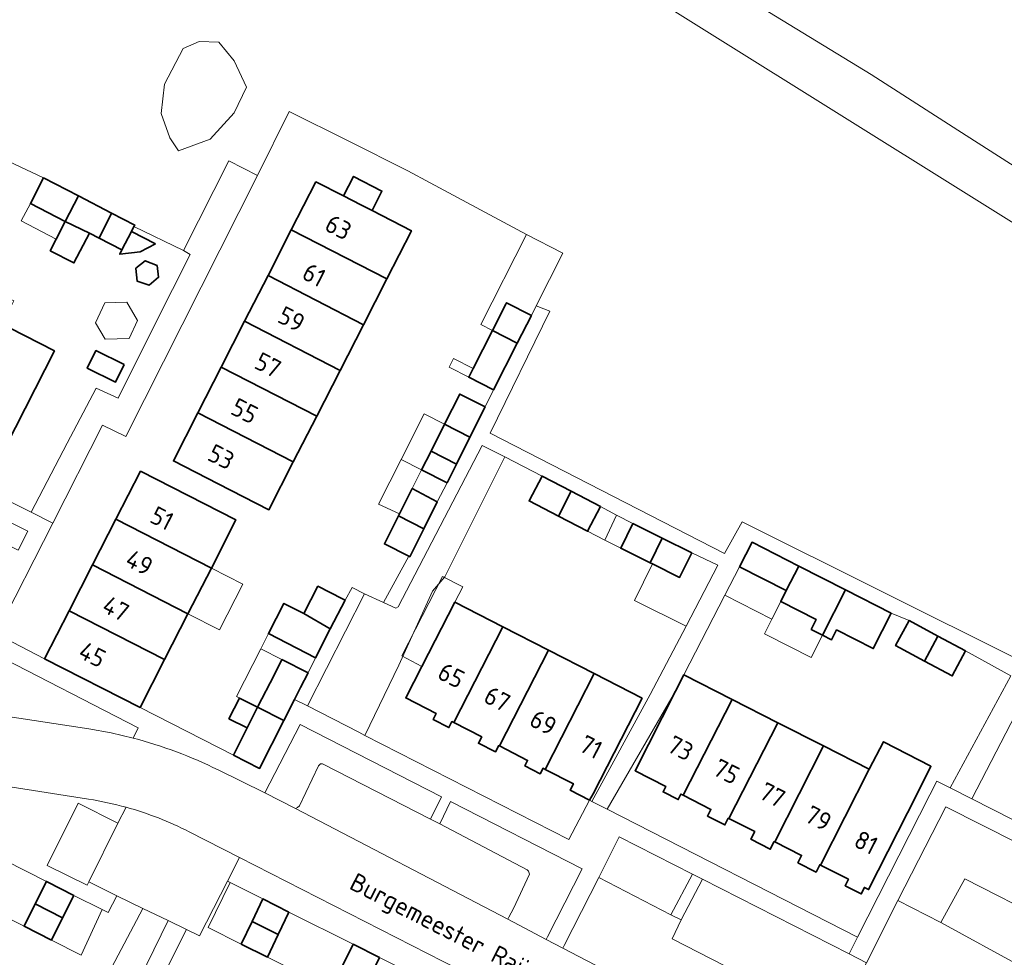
# Model space of a CAD drawing. Header units: metres. Extents: x 178952 to 185583, y 415201 to 419317.
# Tile 12 of 165: x 180377 to 180474, y 418121 to 418214. Entities that reach past the tile are written whole.
import ezdxf
from ezdxf.enums import TextEntityAlignment as Align

# ---------------------------------------------------------------- set-up
doc = ezdxf.new("R2010")
doc.units = ezdxf.units.M
for name, color, linetype, lineweight in [('B-XX-GR-BEPLANTING_CULTUUR_BODEMBEDEKKER-GV', 253, 'Continuous', 18), ('B-XX-GR-BEPLANTING_CULTUUR_BOSPLANTSOEN-GV', 253, 'Continuous', 18), ('B-XX-GR-BEPLANTING_CULTUUR_HEESTERS-GV', 253, 'Continuous', 18), ('B-XX-OG-BEBOUWING-GV', 252, 'Continuous', 35), ('B-XX-OG-BEBOUWING-T18', 252, 'Continuous', 18), ('B-XX-OG-BEBOUWING_OVERBOUWING-GV', 252, 'Continuous', 18), ('B-XX-OG-BEBOUWING_SCHUUR-GV', 252, 'Continuous', 35), ('B-XX-OG-TERREIN_CULTUURSCHEIDING-GV', 253, 'Continuous', 18), ('B-XX-OG-TERREIN_ERF-GV', 253, 'Continuous', 18), ('B-XX-OG-TOPOGRAFIE-T18', 253, 'Continuous', 18), ('B-XX-VH-VERHARDING_ASFALT-GV', 251, 'Continuous', 18), ('B-XX-VH-VERHARDING_BEDRIJFSVLOERPLAAT-GV', 251, 'Continuous', 18), ('B-XX-VH-VERHARDING_BETONSTRAATSTEEN-GV', 251, 'Continuous', 18), ('B-XX-VH-VERHARDING_SIERBESTRATING-GV', 251, 'Continuous', 18), ('B-XX-VH-VERHARDING_TEGEL-GV', 251, 'Continuous', 18)]:
    doc.layers.add(name, color=color, linetype=linetype, lineweight=lineweight)
doc.styles.add('NLCS-ISO-M-T18', font='NLCS-ISO.ttf', dxfattribs={"height": 1.8})

msp = doc.modelspace()

# ---------------------------------------------------------------- linework, layer by layer
at = {"layer": 'B-XX-GR-BEPLANTING_CULTUUR_BODEMBEDEKKER-GV'}
for points in [[(180399.138, 418207.565), (180397.906, 418210.183), (180396.366, 418212.031), (180394.44, 418212.109), (180392.823, 418211.415), (180390.974, 418207.873), (180390.666, 418204.946), (180391.514, 418202.558), (180392.361, 418201.249), (180395.518, 418202.404), (180397.906, 418205.023)], [(180418.82, 418158.955), (180424.797, 418170.859), (180424.386, 418171.072), (180422.54, 418172.004), (180414.209, 418155.957), (180413.975, 418155.819), (180412.728, 418156.393), (180410.865, 418157.251), (180405.198, 418146.119), (180410.305, 418143.51), (180410.902, 418143.205), (180414.269, 418150.158), (180417.612, 418157.53)], [(180372.01, 418163.782), (180376.435, 418161.578), (180377.391, 418163.466), (180371.071, 418166.633), (180370.12, 418164.723)], [(180373.919, 418151.373), (180373.018, 418149.676), (180371.048, 418145.721), (180383.461, 418143.84), (180385.678, 418143.438), (180387.872, 418142.923), (180388.361, 418143.94)], [(180406.29, 418140.178), (180406.483, 418140.36), (180406.691, 418140.366), (180417.409, 418134.889), (180418.513, 418137.084), (180404.451, 418144.27), (180400.941, 418137.49), (180403.989, 418135.938), (180404.197, 418136.041), (180404.38, 418136.191)], [(180432.471, 418129.95), (180419.41, 418136.625), (180418.351, 418134.408), (180427.026, 418129.85), (180427.154, 418129.729), (180427.257, 418129.409), (180425.644, 418125.992), (180425.188, 418125.147), (180425.082, 418124.935), (180428.918, 418122.933), (180429.051, 418123.18)], [(180468.61, 418136.12), (180463.85, 418126.79), (180468.11, 418124.61), (180470.51, 418128.97), (180478.68, 418124.77), (180476.251, 418120.19), (180475.1, 418118.02), (180476.84, 418117.05), (180478.015, 418119.363), (180482.87, 418128.92)], [(180383.514, 418108.842), (180391.333, 418124.809), (180388.839, 418126.012), (180371.236, 418092.794), (180373.654, 418091.555), (180374.352, 418091.359), (180374.66, 418091.439), (180375.109, 418091.619), (180375.294, 418091.815)]]:
    msp.add_lwpolyline(points, close=True, dxfattribs=at)
msp.add_lwpolyline([(180460.74, 418120.62), (180459.006, 418121.503), (180444.444, 418128.918), (180442.321, 418124.87), (180441.441, 418123), (180449.321, 418118.97), (180447.271, 418114.89), (180450.151, 418113.335), (180451.92, 418112.38)], dxfattribs=at)
at = {"layer": 'B-XX-GR-BEPLANTING_CULTUUR_BOSPLANTSOEN-GV'}
msp.add_lwpolyline([(180450.335, 418215.459), (180461.194, 418208.835), (180469.82, 418203.29), (180477.907, 418198.13), (180486.24, 418192.263), (180487.077, 418191.713), (180487.149, 418192.061), (180487.508, 418193.796), (180488.262, 418197.191), (180489.406, 418199.214), (180538.883, 418168.141), (180539.284, 418167.931), (180541.139, 418173.735), (180533.686, 418178.997), (180515.246, 418191.306), (180513.724, 418192.322), (180491.305, 418206.684), (180475.62, 418216.815)], dxfattribs=at)
at = {"layer": 'B-XX-GR-BEPLANTING_CULTUUR_HEESTERS-GV'}
msp.add_lwpolyline([(180386.351, 418134.49), (180382.401, 418136.48), (180379.331, 418130.29), (180383.291, 418128.32), (180383.453, 418128.648)], close=True, dxfattribs=at)
at = {"layer": 'B-XX-OG-BEBOUWING-GV'}
for points in [[(180382.431, 418196.774), (180378.959, 418198.566), (180377.652, 418196.034), (180381.124, 418194.242)], [(180403.583, 418193.399), (180413.069, 418188.538), (180415.513, 418193.32), (180411.6, 418195.326), (180410.481, 418195.9), (180408.771, 418196.77), (180406.021, 418198.17)], [(180385.729, 418195.072), (180382.431, 418196.774), (180381.124, 418194.242), (180383.514, 418193.078), (180384.495, 418192.572)], [(180403.583, 418193.399), (180401.271, 418188.875), (180410.744, 418183.988), (180413.069, 418188.538)], [(180401.271, 418188.875), (180398.946, 418184.325), (180408.423, 418179.446), (180410.744, 418183.988)], [(180427.432, 418184.908), (180424.969, 418186.159), (180424.894, 418186.01), (180423.565, 418183.402), (180426.031, 418182.15)], [(180380.041, 418181.4), (180375.581, 418183.66), (180375.247, 418183.829), (180370.487, 418174.276), (180375.221, 418171.88)], [(180398.946, 418184.325), (180396.616, 418179.765), (180406.103, 418174.905), (180408.423, 418179.446)], [(180423.68, 418177.52), (180426.031, 418182.15), (180423.565, 418183.402), (180421.656, 418179.643), (180421.214, 418178.772)], [(180396.616, 418179.765), (180394.3, 418175.233), (180403.782, 418170.364), (180406.103, 418174.905)], [(180422.847, 418175.827), (180420.323, 418177.098), (180418.812, 418174.098), (180421.336, 418172.826)], [(180403.782, 418170.364), (180394.3, 418175.233), (180391.861, 418170.46), (180396.321, 418168.18), (180401.353, 418165.61)], [(180421.336, 418172.826), (180418.812, 418174.098), (180417.472, 418171.437), (180419.984, 418170.143)], [(180388.581, 418169.45), (180386.141, 418164.672), (180395.636, 418159.816), (180398.081, 418164.59)], [(180431.395, 418167.438), (180428.495, 418168.946), (180427.216, 418166.487), (180430.116, 418164.979)], [(180418.091, 418166.384), (180415.595, 418167.709), (180414.326, 418165.19), (180414.23, 418164.999), (180416.754, 418163.728)], [(180434.296, 418165.93), (180431.395, 418167.438), (180430.116, 418164.979), (180433.017, 418163.471)], [(180416.754, 418163.728), (180414.23, 418164.999), (180412.83, 418162.22), (180415.271, 418160.985), (180415.352, 418160.944)], [(180386.141, 418164.672), (180383.819, 418160.126), (180393.316, 418155.286), (180395.636, 418159.816)], [(180440.443, 418162.778), (180437.514, 418164.226), (180436.311, 418161.792), (180439.239, 418160.344)], [(180443.37, 418161.33), (180440.443, 418162.778), (180439.239, 418160.344), (180439.478, 418160.226), (180442.167, 418158.896)], [(180454.012, 418160.021), (180449.36, 418162.385), (180448.117, 418159.94), (180452.769, 418157.576)], [(180383.819, 418160.126), (180381.497, 418155.579), (180390.992, 418150.747), (180393.316, 418155.286)], [(180458.651, 418157.663), (180454.012, 418160.021), (180452.769, 418157.576), (180452.217, 418156.49), (180455.736, 418154.702), (180455.242, 418153.73), (180456.363, 418153.16)], [(180408.919, 418156.626), (180408.656, 418156.762), (180406.224, 418158.016), (180404.819, 418155.291), (180407.445, 418153.766)], [(180463.199, 418155.352), (180458.651, 418157.663), (180456.363, 418153.16), (180457.272, 418152.698), (180457.769, 418153.676), (180461.407, 418151.827)], [(180404.819, 418155.291), (180402.85, 418156.306), (180401.305, 418153.31), (180405.97, 418150.905), (180407.445, 418153.766)], [(180424.599, 418153.977), (180419.821, 418156.42), (180416.564, 418150.055), (180414.96, 418146.92), (180417.991, 418145.368), (180417.685, 418144.771), (180419.242, 418143.974), (180419.547, 418144.571), (180419.736, 418144.474)], [(180381.497, 418155.579), (180379.061, 418150.81), (180388.551, 418145.98), (180390.992, 418150.747)], [(180467.839, 418153.062), (180464.962, 418154.6), (180463.633, 418152.114), (180466.51, 418150.576)], [(180429.145, 418151.653), (180424.599, 418153.977), (180419.736, 418144.474), (180422.506, 418143.056), (180422.178, 418142.416), (180423.862, 418141.554), (180424.189, 418142.194), (180424.271, 418142.152)], [(180470.58, 418151.597), (180467.839, 418153.062), (180466.51, 418150.576), (180469.251, 418149.111)], [(180433.674, 418149.337), (180429.145, 418151.653), (180424.271, 418142.152), (180427.066, 418140.721), (180426.787, 418140.175), (180428.32, 418139.39), (180428.599, 418139.936), (180428.815, 418139.826)], [(180404.501, 418147.94), (180405.248, 418149.412), (180402.651, 418150.734), (180401.901, 418149.26), (180400.236, 418145.987), (180402.834, 418144.666), (180403.909, 418146.777)], [(180438.461, 418146.89), (180433.674, 418149.337), (180428.815, 418139.826), (180431.62, 418138.389), (180431.293, 418137.758), (180433.201, 418136.77), (180433.591, 418137.38)], [(180447.374, 418146.772), (180442.581, 418149.21), (180441.753, 418147.579), (180437.741, 418139.68), (180440.792, 418138.129), (180440.519, 418137.591), (180442.025, 418136.826), (180442.298, 418137.364), (180442.514, 418137.254)], [(180451.918, 418144.461), (180447.374, 418146.772), (180442.514, 418137.254), (180445.268, 418135.855), (180444.931, 418135.192), (180446.667, 418134.31), (180447.004, 418134.973), (180447.056, 418134.946)], [(180402.834, 418144.666), (180400.236, 418145.987), (180399.229, 418144.007), (180399.192, 418143.934), (180397.821, 418141.24), (180400.421, 418139.92)], [(180456.461, 418142.15), (180451.918, 418144.461), (180447.056, 418134.946), (180449.628, 418133.639), (180449.244, 418132.882), (180451.177, 418131.9), (180451.561, 418132.656), (180451.616, 418132.628)], [(180465.78, 418137.41), (180467.131, 418140.142), (180462.425, 418142.561), (180461.014, 418139.834), (180456.149, 418130.325), (180458.932, 418128.911), (180458.606, 418128.27), (180460.208, 418127.456), (180460.534, 418128.097), (180460.94, 418127.89)], [(180461.014, 418139.834), (180456.461, 418142.15), (180451.616, 418132.628), (180454.286, 418131.272), (180453.918, 418130.547), (180455.724, 418129.629), (180456.092, 418130.354), (180456.149, 418130.325)], [(180381.963, 418127.303), (180379.308, 418128.645), (180379.247, 418128.692), (180378.141, 418126.465), (180380.855, 418125.086)], [(180403.35, 418125.651), (180400.746, 418126.955), (180399.68, 418124.717), (180402.28, 418123.416)], [(180380.855, 418125.086), (180378.141, 418126.465), (180377.035, 418124.237), (180379.747, 418122.87)], [(180402.28, 418123.416), (180399.68, 418124.717), (180398.614, 418122.478), (180401.209, 418121.18)], [(180412.353, 418121.144), (180409.74, 418122.451), (180408.637, 418120.234), (180411.246, 418118.929)]]:
    msp.add_lwpolyline(points, close=True, dxfattribs=at)
at = {"layer": 'B-XX-OG-BEBOUWING_OVERBOUWING-GV'}
for points in [[(180377.652, 418196.034), (180376.75, 418194.287), (180380.222, 418192.495), (180381.124, 418194.242)], [(180430.573, 418191.091), (180426.949, 418192.933), (180422.406, 418183.99), (180423.565, 418183.402), (180424.893, 418186.01), (180424.969, 418186.159), (180427.432, 418184.908), (180427.923, 418185.875)], [(180388.282, 418184.416), (180387.224, 418186.235), (180385.044, 418186.169), (180384.111, 418184.162), (180385.083, 418182.532), (180387.454, 418182.609)], [(180421.214, 418178.772), (180421.656, 418179.643), (180419.705, 418180.634), (180419.263, 418179.763)], [(180418.812, 418174.098), (180416.784, 418175.119), (180414.497, 418170.587), (180416.529, 418169.564), (180417.472, 418171.437)], [(180416.529, 418169.564), (180414.497, 418170.587), (180412.259, 418166.156), (180414.326, 418165.19), (180415.595, 418167.709)], [(180419.053, 418168.293), (180416.529, 418169.564), (180415.595, 418167.709), (180418.091, 418166.384)], [(180435.905, 418165.078), (180434.296, 418165.93), (180433.017, 418163.471), (180434.722, 418162.602)], [(180437.514, 418164.226), (180435.905, 418165.078), (180434.722, 418162.602), (180436.311, 418161.792)], [(180445.959, 418160.096), (180443.37, 418161.33), (180442.167, 418158.896), (180439.478, 418160.226), (180437.678, 418156.586), (180442.802, 418154.052)], [(180452.769, 418157.576), (180448.117, 418159.94), (180446.661, 418157.118), (180451.33, 418154.746), (180452.217, 418156.49)], [(180398.752, 418158.222), (180395.636, 418159.816), (180393.316, 418155.286), (180396.434, 418153.697)], [(180414.548, 418151.087), (180416.564, 418150.055), (180419.821, 418156.42), (180420.609, 418157.96), (180418.593, 418158.991)], [(180455.736, 418154.702), (180452.217, 418156.49), (180451.331, 418154.746), (180450.592, 418153.292), (180450.857, 418153.158), (180455.232, 418150.934), (180456.363, 418153.16), (180455.242, 418153.73)], [(180401.305, 418153.31), (180400.544, 418151.805), (180402.651, 418150.734), (180405.248, 418149.412), (180405.97, 418150.905)], [(180398.42, 418146.911), (180400.236, 418145.987), (180401.901, 418149.26), (180402.651, 418150.734), (180400.544, 418151.805), (180398.14, 418147.053)], [(180379.247, 418128.692), (180373.019, 418131.822), (180371.927, 418129.593), (180370.836, 418127.364), (180377.035, 418124.237), (180378.141, 418126.465)], [(180400.746, 418126.955), (180397.627, 418128.526), (180397.514, 418128.583), (180395.323, 418124.124), (180398.614, 418122.478), (180399.68, 418124.717)], [(180384.78, 418125.899), (180381.963, 418127.303), (180380.855, 418125.086), (180379.747, 418122.87), (180382.698, 418121.383)], [(180409.74, 418122.451), (180403.35, 418125.651), (180402.28, 418123.416), (180401.209, 418121.18), (180407.534, 418118.017), (180408.637, 418120.234)]]:
    msp.add_lwpolyline(points, close=True, dxfattribs=at)
at = {"layer": 'B-XX-OG-BEBOUWING_SCHUUR-GV'}
for points in [[(180408.771, 418196.77), (180410.481, 418195.9), (180411.6, 418195.326), (180412.591, 418197.259), (180409.764, 418198.708)], [(180383.514, 418193.078), (180381.124, 418194.242), (180380.222, 418192.495), (180379.622, 418191.332), (180381.984, 418190.113)], [(180387.703, 418193.255), (180387.945, 418193.723), (180388.028, 418193.885), (180385.729, 418195.072), (180384.495, 418192.572), (180386.75, 418191.408)], [(180390.1, 418192.007), (180387.703, 418193.255), (180386.75, 418191.408), (180386.534, 418190.979), (180388.55, 418191.216)], [(180390.266, 418189.868), (180389.071, 418190.344), (180388.117, 418189.589), (180388.12, 418189.559), (180388.262, 418188.316), (180389.458, 418187.91), (180390.39, 418188.693)], [(180386.984, 418180.048), (180384.168, 418181.422), (180383.311, 418179.666), (180386.127, 418178.292)], [(180419.984, 418170.143), (180417.472, 418171.437), (180416.529, 418169.564), (180419.053, 418168.293)], [(180399.192, 418143.934), (180399.229, 418144.007), (180400.236, 418145.987), (180398.42, 418146.911), (180397.376, 418144.858)]]:
    msp.add_lwpolyline(points, close=True, dxfattribs=at)
at = {"layer": 'B-XX-OG-TERREIN_CULTUURSCHEIDING-GV'}
for points in [[(180378.612, 418257.296), (180406.276, 418240.192), (180419.117, 418229.226), (180484.042, 418188.638), (180485.751, 418187.452), (180485.661, 418189.464), (180486.24, 418192.263), (180477.907, 418198.13), (180469.82, 418203.29), (180461.194, 418208.835), (180450.335, 418215.459), (180441.093, 418221.312), (180432.621, 418227.242), (180421.531, 418231.709), (180418.989, 418233.789), (180415.369, 418237.485), (180411.442, 418241.413), (180408.515, 418247.035), (180406.513, 418249.731), (180400.89, 418255.738), (180396.269, 418257.818), (180390.724, 418260.975), (180385.487, 418264.749), (180383.831, 418265.665)], [(180484.042, 418188.638), (180419.117, 418229.226)], [(180375.52, 418200.205), (180378.959, 418198.566), (180382.431, 418196.774), (180385.729, 418195.072), (180388.028, 418193.885), (180387.945, 418193.723), (180392.877, 418191.341), (180397.371, 418200.25), (180400.211, 418198.81), (180403.366, 418205.151), (180409.223, 418202.229), (180415.174, 418199.26), (180417.38, 418198.075), (180426.949, 418192.933), (180430.573, 418191.091), (180427.923, 418185.875), (180428.677, 418185.57), (180429.285, 418185.325), (180423.328, 418173.217), (180446.612, 418161.265), (180448.37, 418164.41), (180475.948, 418150.664)]]:
    msp.add_lwpolyline(points, dxfattribs=at)
for points in [[(180390.974, 418207.873), (180392.823, 418211.415), (180394.44, 418212.109), (180396.366, 418212.031), (180397.906, 418210.183), (180399.138, 418207.565), (180397.906, 418205.023), (180395.518, 418202.404), (180392.361, 418201.249), (180391.514, 418202.558), (180390.666, 418204.946)], [(180443.439, 418129.429), (180436.171, 418133.13), (180434.141, 418129.08), (180441.301, 418125.395)]]:
    msp.add_lwpolyline(points, close=True, dxfattribs=at)
at = {"layer": 'B-XX-OG-TERREIN_ERF-GV'}
for points in [[(180379.061, 418150.81), (180381.497, 418155.579), (180383.819, 418160.126), (180386.141, 418164.672), (180388.581, 418169.45), (180398.081, 418164.59), (180395.636, 418159.816), (180393.316, 418155.286), (180390.992, 418150.747), (180388.551, 418145.98), (180397.821, 418141.24), (180399.192, 418143.934), (180399.229, 418144.007), (180400.236, 418145.987), (180401.901, 418149.26), (180402.651, 418150.734), (180405.248, 418149.412), (180405.97, 418150.905), (180401.305, 418153.31), (180402.85, 418156.306), (180404.819, 418155.291), (180406.224, 418158.016), (180408.656, 418156.762), (180408.919, 418156.626), (180409.633, 418157.891), (180410.865, 418157.251), (180412.728, 418156.393), (180415.271, 418160.985), (180412.83, 418162.22), (180414.23, 418164.999), (180414.326, 418165.19), (180415.595, 418167.709), (180418.091, 418166.384), (180419.053, 418168.293), (180419.984, 418170.143), (180417.472, 418171.437), (180418.812, 418174.098), (180420.323, 418177.098), (180422.847, 418175.827), (180423.68, 418177.52), (180421.214, 418178.772), (180421.656, 418179.643), (180423.565, 418183.402), (180424.894, 418186.01), (180424.969, 418186.159), (180427.432, 418184.908), (180427.923, 418185.875), (180430.573, 418191.091), (180426.949, 418192.933), (180417.38, 418198.075), (180415.174, 418199.26), (180409.223, 418202.229), (180403.366, 418205.151), (180400.211, 418198.81), (180387.131, 418172.89), (180384.831, 418174.01), (180379.88, 418164.29), (180374.271, 418153.28)], [(180403.782, 418170.364), (180401.353, 418165.61), (180396.321, 418168.18), (180391.861, 418170.46), (180394.3, 418175.233), (180396.616, 418179.765), (180398.946, 418184.325), (180401.271, 418188.875), (180403.583, 418193.399), (180406.021, 418198.17), (180408.771, 418196.77), (180410.481, 418195.9), (180411.6, 418195.326), (180415.513, 418193.32), (180413.069, 418188.538), (180410.744, 418183.988), (180408.423, 418179.446), (180406.103, 418174.905)], [(180357.063, 418193.027), (180361.609, 418190.728), (180366.156, 418188.428), (180366.239, 418188.386), (180367.419, 418190.717), (180371.842, 418188.48), (180376.021, 418186.366), (180374.841, 418184.034), (180375.247, 418183.829), (180375.581, 418183.66), (180380.041, 418181.4), (180375.221, 418171.88), (180370.487, 418174.276), (180365.932, 418176.581), (180361.385, 418178.883), (180356.83, 418181.188), (180352.292, 418183.485), (180347.46, 418185.93), (180349.721, 418190.39), (180352.277, 418195.449), (180352.501, 418195.335), (180353.698, 418197.702), (180358.018, 418195.516), (180356.821, 418193.15)], [(180433.201, 418136.77), (180433.443, 418136.647), (180439.248, 418147.249), (180442.802, 418154.052), (180445.959, 418160.096), (180443.37, 418161.33), (180442.167, 418158.896), (180439.478, 418160.226), (180439.239, 418160.344), (180436.311, 418161.792), (180437.514, 418164.226), (180435.905, 418165.078), (180434.296, 418165.93), (180433.017, 418163.471), (180430.116, 418164.979), (180427.216, 418166.487), (180428.495, 418168.946), (180424.797, 418170.859), (180418.82, 418158.955), (180417.612, 418157.53), (180414.269, 418150.158), (180410.902, 418143.205), (180431.171, 418132.85)], [(180475.087, 418149.12), (180470.58, 418151.597), (180469.251, 418149.111), (180466.51, 418150.576), (180463.633, 418152.114), (180464.962, 418154.6), (180463.199, 418155.352), (180461.407, 418151.827), (180457.769, 418153.676), (180457.272, 418152.698), (180456.363, 418153.16), (180455.242, 418153.73), (180455.736, 418154.702), (180452.217, 418156.49), (180452.769, 418157.576), (180448.117, 418159.94), (180446.661, 418157.118), (180442.581, 418149.21), (180447.374, 418146.772), (180451.918, 418144.461), (180456.461, 418142.15), (180461.014, 418139.834), (180462.425, 418142.561), (180467.131, 418140.142), (180465.78, 418137.41), (180460.94, 418127.89), (180460.534, 418128.097), (180460.208, 418127.456), (180458.606, 418128.27), (180458.932, 418128.911), (180456.149, 418130.325), (180456.092, 418130.354), (180455.724, 418129.629), (180453.918, 418130.547), (180454.286, 418131.272), (180451.616, 418132.628), (180451.561, 418132.656), (180451.177, 418131.9), (180449.244, 418132.882), (180449.628, 418133.639), (180447.056, 418134.946), (180447.004, 418134.973), (180446.667, 418134.31), (180444.931, 418135.192), (180445.268, 418135.855), (180442.514, 418137.254), (180442.298, 418137.364), (180442.025, 418136.826), (180440.519, 418137.591), (180440.792, 418138.129), (180437.741, 418139.68), (180441.753, 418147.579), (180434.979, 418135.862), (180459.85, 418123.16), (180467.039, 418137.283), (180467.74, 418138.66), (180469.048, 418137.996)], [(180499.64, 418151.626), (180496.204, 418153.355), (180494.986, 418150.905), (180492.151, 418152.314), (180489.315, 418153.724), (180490.533, 418156.174), (180488.832, 418156.961), (180487.63, 418154.606), (180482.872, 418157.035), (180484.074, 418159.39), (180482.958, 418159.96), (180477.946, 418149.944), (180471.186, 418136.911), (180496.182, 418124.229), (180506.83, 418144.902), (180501.308, 418147.692), (180501.089, 418147.802), (180498.396, 418149.163)], [(180419.736, 418144.474), (180419.547, 418144.571), (180419.242, 418143.974), (180417.685, 418144.771), (180417.991, 418145.368), (180414.96, 418146.92), (180416.564, 418150.055), (180419.821, 418156.42), (180424.599, 418153.977), (180429.145, 418151.653), (180433.674, 418149.337), (180438.461, 418146.89), (180433.591, 418137.38), (180433.201, 418136.77), (180431.293, 418137.758), (180431.62, 418138.389), (180428.815, 418139.826), (180428.599, 418139.936), (180428.32, 418139.39), (180426.787, 418140.175), (180427.066, 418140.721), (180424.271, 418142.152), (180424.189, 418142.194), (180423.862, 418141.554), (180422.178, 418142.416), (180422.506, 418143.056)]]:
    msp.add_lwpolyline(points, close=True, dxfattribs=at)
for points in [[(180345.595, 418181.473), (180377.741, 418165.38), (180381.321, 418172.212), (180384.191, 418177.69), (180386.361, 418176.7), (180390.021, 418184.01), (180393.537, 418190.962), (180392.877, 418191.341), (180387.945, 418193.723), (180388.028, 418193.885), (180385.729, 418195.072), (180384.495, 418192.572), (180383.514, 418193.078), (180381.124, 418194.242), (180377.652, 418196.034), (180378.959, 418198.566), (180375.52, 418200.205)], [(180371.236, 418092.794), (180388.839, 418126.012), (180386.231, 418127.27), (180385.381, 418125.6), (180384.78, 418125.899), (180381.963, 418127.303), (180380.855, 418125.086), (180379.747, 418122.87), (180377.035, 418124.237), (180378.141, 418126.465), (180379.247, 418128.692), (180373.019, 418131.822)], [(180408.637, 418120.234), (180409.74, 418122.451), (180403.35, 418125.651), (180402.28, 418123.416), (180401.209, 418121.18), (180398.614, 418122.478), (180399.68, 418124.717), (180400.746, 418126.955), (180397.627, 418128.526), (180397.514, 418128.583), (180397.241, 418128.72), (180394.461, 418123.3), (180393.157, 418123.929), (180380.807, 418099.246)]]:
    msp.add_lwpolyline(points, dxfattribs=at)
at = {"layer": 'B-XX-VH-VERHARDING_ASFALT-GV'}
for points in [[(180387.872, 418142.923), (180385.678, 418143.438), (180383.461, 418143.84), (180371.048, 418145.721), (180368.563, 418146.118), (180363.607, 418146.91), (180357.186, 418147.936)], [(180355.835, 418141.209), (180383.443, 418136.87)], [(180393.441, 418133.62), (180398.44, 418131.069), (180446.676, 418106.457), (180449.541, 418112.175), (180449.468, 418112.214), (180446.659, 418113.679), (180430.573, 418122.07), (180428.918, 418122.933), (180425.082, 418124.935), (180403.989, 418135.938), (180400.941, 418137.49), (180396.298, 418139.781)]]:
    msp.add_lwpolyline(points, dxfattribs=at)
for points in [[(180396.298, 418139.781, 0.050811), (180387.872, 418142.923)], [(180383.443, 418136.87, -0.028635), (180387.178, 418136.059)], [(180387.178, 418136.059, -0.050313), (180393.441, 418133.62)]]:
    msp.add_lwpolyline(points, format="xyb", dxfattribs=at)
at = {"layer": 'B-XX-VH-VERHARDING_BEDRIJFSVLOERPLAAT-GV'}
msp.add_lwpolyline([(180475.03, 418102.299), (180476.341, 418104.902), (180479.574, 418111.198), (180480.885, 418113.799), (180482.55, 418117.05), (180479.65, 418118.53), (180478.015, 418119.363), (180476.84, 418117.05), (180475.1, 418118.02), (180476.251, 418120.19), (180468.11, 418124.61), (180463.85, 418126.79), (180460.74, 418120.62), (180457.199, 418113.879)], dxfattribs=at)
at = {"layer": 'B-XX-VH-VERHARDING_BETONSTRAATSTEEN-GV'}
for points in [[(180400.211, 418198.81), (180397.371, 418200.25), (180392.877, 418191.341), (180393.537, 418190.962), (180390.021, 418184.01), (180386.361, 418176.7), (180384.191, 418177.69), (180381.321, 418172.212), (180377.741, 418165.38), (180379.88, 418164.29), (180384.831, 418174.01), (180387.131, 418172.89)], [(180410.865, 418157.251), (180409.633, 418157.891), (180408.919, 418156.626), (180407.445, 418153.766), (180405.97, 418150.905), (180405.248, 418149.412), (180404.501, 418147.94), (180403.909, 418146.777), (180405.198, 418146.119)], [(180418.351, 418134.408), (180417.409, 418134.889), (180406.691, 418140.366), (180406.483, 418140.36), (180406.29, 418140.178), (180404.38, 418136.191), (180404.197, 418136.041), (180403.989, 418135.938), (180425.082, 418124.935), (180425.188, 418125.147), (180425.644, 418125.992), (180427.257, 418129.409), (180427.154, 418129.729), (180427.026, 418129.85)], [(180441.441, 418123), (180442.321, 418124.87), (180441.301, 418125.395), (180434.141, 418129.08), (180430.7, 418122.338), (180430.573, 418122.07), (180446.659, 418113.679), (180446.861, 418114.087), (180447.271, 418114.89), (180449.321, 418118.97)], [(180444.444, 418128.918), (180443.439, 418129.429), (180441.301, 418125.395), (180442.321, 418124.87)], [(180478.68, 418124.77), (180470.51, 418128.97), (180468.11, 418124.61), (180476.251, 418120.19)]]:
    msp.add_lwpolyline(points, close=True, dxfattribs=at)
for points in [[(180475.948, 418150.664), (180448.37, 418164.41), (180446.612, 418161.265), (180423.328, 418173.217), (180429.285, 418185.325), (180428.677, 418185.57), (180427.923, 418185.875), (180427.432, 418184.908), (180426.031, 418182.15), (180423.68, 418177.52), (180422.847, 418175.827), (180421.336, 418172.826), (180419.984, 418170.143), (180419.053, 418168.293), (180418.091, 418166.384), (180416.754, 418163.728), (180415.352, 418160.944), (180415.271, 418160.985), (180412.728, 418156.393), (180413.975, 418155.819), (180414.209, 418155.957), (180422.54, 418172.004), (180424.386, 418171.072), (180424.797, 418170.859), (180428.495, 418168.946), (180431.395, 418167.438), (180434.296, 418165.93), (180435.905, 418165.078), (180437.514, 418164.226), (180440.443, 418162.778), (180443.37, 418161.33), (180445.959, 418160.096), (180442.802, 418154.052), (180439.248, 418147.249), (180433.443, 418136.647), (180434.979, 418135.862), (180441.753, 418147.579), (180442.581, 418149.21), (180446.661, 418157.118), (180448.117, 418159.94), (180449.36, 418162.385), (180454.012, 418160.021), (180458.651, 418157.663), (180463.199, 418155.352), (180464.962, 418154.6), (180467.839, 418153.062), (180470.58, 418151.597), (180475.087, 418149.12), (180469.048, 418137.996), (180471.186, 418136.911), (180477.946, 418149.944)], [(180383.443, 418136.87), (180355.835, 418141.209), (180352.046, 418133.784), (180347.596, 418136.083), (180346.682, 418134.295), (180351.13, 418131.988), (180348.059, 418125.972), (180337.781, 418105.83), (180333.251, 418108.05), (180324.761, 418091.5)], [(180496.182, 418124.229), (180471.186, 418136.911), (180469.048, 418137.996), (180467.74, 418138.66), (180467.039, 418137.283), (180459.85, 418123.16), (180459.006, 418121.503), (180460.74, 418120.62), (180463.85, 418126.79), (180468.61, 418136.12), (180482.87, 418128.92)], [(180373.019, 418131.822), (180379.247, 418128.692), (180379.308, 418128.645), (180381.963, 418127.303), (180384.78, 418125.899), (180385.381, 418125.6), (180386.231, 418127.27), (180383.453, 418128.648), (180383.291, 418128.32), (180379.331, 418130.29), (180382.401, 418136.48), (180386.351, 418134.49), (180387.178, 418136.059)], [(180376.105, 418089.849), (180377.819, 418093.274), (180380.638, 418098.909), (180380.807, 418099.246), (180393.157, 418123.929), (180391.333, 418124.809), (180383.514, 418108.842), (180375.294, 418091.815)]]:
    msp.add_lwpolyline(points, dxfattribs=at)
msp.add_lwpolyline([(180387.178, 418136.059, 0.028635), (180383.443, 418136.87)], format="xyb", dxfattribs=at)
at = {"layer": 'B-XX-VH-VERHARDING_SIERBESTRATING-GV'}
for points in [[(180387.178, 418136.059), (180386.351, 418134.49), (180383.453, 418128.648), (180386.231, 418127.27), (180388.839, 418126.012), (180391.333, 418124.809), (180393.157, 418123.929), (180394.461, 418123.3), (180397.241, 418128.72), (180398.44, 418131.069)], [(180398.44, 418131.069), (180393.441, 418133.62)]]:
    msp.add_lwpolyline(points, dxfattribs=at)
msp.add_lwpolyline([(180393.441, 418133.62, 0.050313), (180387.178, 418136.059)], format="xyb", dxfattribs=at)
at = {"layer": 'B-XX-VH-VERHARDING_TEGEL-GV'}
for points in [[(180396.298, 418139.781), (180400.941, 418137.49), (180404.451, 418144.27), (180418.513, 418137.084), (180417.409, 418134.889), (180418.351, 418134.408), (180419.41, 418136.625), (180432.471, 418129.95), (180429.051, 418123.18), (180428.918, 418122.933), (180430.573, 418122.07), (180430.7, 418122.338), (180434.141, 418129.08), (180436.171, 418133.13), (180443.439, 418129.429), (180444.444, 418128.918), (180459.006, 418121.503), (180459.85, 418123.16), (180434.979, 418135.862), (180433.443, 418136.647), (180433.201, 418136.77), (180431.171, 418132.85), (180410.902, 418143.205), (180410.305, 418143.51), (180405.198, 418146.119), (180403.909, 418146.777), (180402.834, 418144.666), (180400.421, 418139.92), (180397.821, 418141.24), (180388.551, 418145.98), (180379.061, 418150.81), (180374.271, 418153.28), (180379.88, 418164.29), (180377.741, 418165.38), (180345.595, 418181.473)], [(180371.071, 418166.633), (180377.391, 418163.466), (180376.435, 418161.578)], [(180373.919, 418151.373), (180388.361, 418143.94), (180387.872, 418142.923)]]:
    msp.add_lwpolyline(points, dxfattribs=at)
msp.add_lwpolyline([(180387.872, 418142.923, -0.050811), (180396.298, 418139.781)], format="xyb", dxfattribs=at)
msp.add_lwpolyline([(180398.44, 418131.069), (180397.241, 418128.72), (180397.514, 418128.583), (180397.627, 418128.526), (180400.746, 418126.955), (180403.35, 418125.651), (180409.74, 418122.451), (180412.353, 418121.144), (180415.623, 418119.496), (180416.014, 418119.299), (180418.71, 418117.94), (180418.591, 418117.71), (180421.761, 418116.12), (180424.361, 418114.81), (180430.682, 418111.643), (180433.279, 418110.346), (180439.619, 418107.177), (180442.243, 418105.866), (180445.611, 418104.22), (180446.676, 418106.457)], close=True, dxfattribs=at)

# ---------------------------------------------------------------- texts
at = {"layer": 'B-XX-OG-BEBOUWING-T18', "style": 'NLCS-ISO-M-T18'}
for s, rotation, p in [('63', 332.9, (180408.265, 418193.661)), ('61', 332.9, (180405.849, 418188.934)), ('59', 332.9, (180403.604, 418184.541)), ('57', 332.9, (180401.274, 418179.981)), ('55', 332.9, (180398.944, 418175.422)), ('53', 332.9, (180396.614, 418170.861)), ('51', 333, (180390.734, 418164.762)), ('49', 333, (180388.486, 418160.36)), ('47', 333, (180386.153, 418155.79)), ('45', 333, (180383.819, 418151.222)), ('65', 332.9, (180419.481, 418149.154)), ('67', 332.9, (180424.051, 418146.814)), ('69', 332.9, (180428.62, 418144.475)), ('71', 332.9, (180433.356, 418142.05)), ('73', 333.1, (180442.253, 418141.929)), ('75', 333.1, (180446.821, 418139.609)), ('77', 333.1, (180451.39, 418137.286)), ('79', 333.1, (180455.959, 418134.964)), ('81', 333.1, (180460.695, 418132.558))]:
    msp.add_text(s, height=1.8, rotation=rotation, dxfattribs=at).set_placement(p, align=Align.MIDDLE_CENTER)
at = {"layer": 'B-XX-OG-TOPOGRAFIE-T18', "style": 'NLCS-ISO-M-T18'}
msp.add_text('Burgemeester Raijmakerslaan', height=1.8, rotation=332.9, dxfattribs=at).set_placement((180423.579, 418121.693), align=Align.MIDDLE_CENTER)

doc.saveas('drawing.dxf')
